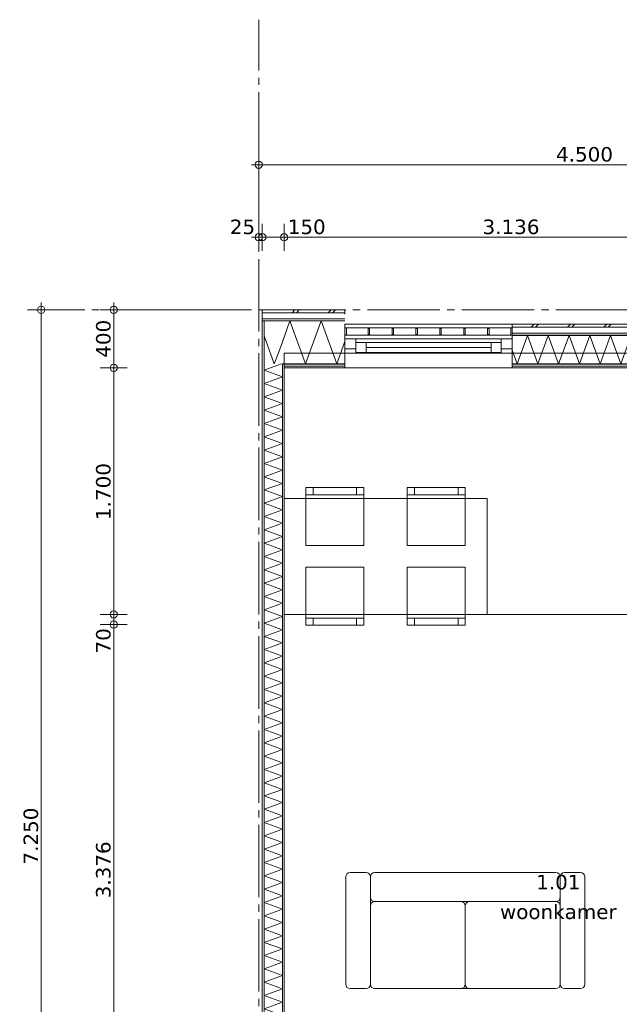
# Model space of a CAD drawing. Header units: millimetres. Extents: x -1649 to 77889, y -1550 to 37834.
# Tile 13 of 27: x 8191 to 12327, y 2462 to 9250. Entities that reach past the tile are written whole.
import ezdxf
from ezdxf.enums import TextEntityAlignment as Align

# ---------------------------------------------------------------- set-up
doc = ezdxf.new("R2010")
doc.units = ezdxf.units.MM
doc.header["$MEASUREMENT"] = 0
doc.linetypes.add('B0204', pattern=[650, 500, -50, 50, -50])
for name, color, linetype in [('34 Balustrades', 7, 'Continuous'), ('A Stramien.module', 7, 'Continuous'), ('New_21 Buitenwanden', 7, 'Continuous'), ('New_21 Buitenwanden Doorsnede-arcering', 7, 'Continuous'), ('New_21 Buitenwanden Laagscheidingslijnen', 7, 'Continuous'), ('New_21 Buitenwanden Ramen', 7, 'Continuous'), ('New_22 C Binnenwanden', 7, 'Continuous'), ('New_22 C Binnenwanden Doorsnede-arcering', 7, 'Continuous'), ('New_22 C Binnenwanden Laagscheidingslijnen', 7, 'Continuous'), ('New_82 Interieur', 7, 'Continuous'), ('New_Z Gebruiksopp', 7, 'Continuous'), ('New_Z Gebruiksopp Zone omranding', 7, 'Continuous'), ('New_Z Gebruiksopp Zone tekst', 7, 'Continuous'), ('Tekst_dim 1_ 100 .SO_VO', 7, 'Continuous')]:
    doc.layers.add(name, color=color, linetype=linetype)
doc.styles.add('GENERATED_STYLE_1', font='verdana.ttf')
doc.styles.add('GENERATED_STYLE_2', font='verdana.ttf')
doc.dimstyles.new('GENERATED_STYLE__1', dxfattribs={"dimtxt": 100, "dimasz": 95, "dimexe": 0.18, "dimexo": 0.0625, "dimgap": 0, "dimtad": 1, "dimtih": 1, "dimtoh": 1, "dimdec": 0, "dimzin": 0, "dimdsep": 46, "dimtxsty": 'GENERATED_STYLE_2', "dimblk": 'ARROWHEAD_7', "dimblk1": 'ARROWHEAD_7', "dimblk2": 'ARROWHEAD_7', "dimcen": 0.09, "dimse1": 1, "dimse2": 1, "dimclrd": 9, "dimclre": 9, "dimclrt": 9, "dimadec": 1, "dimazin": 0, "dimtfac": 1, "dimtdec": 4, "dimtmove": 0, "dimatfit": 3, "dimfxl": 1, "dimtolj": 1, "dimtzin": 0, "dimarcsym": 0})
doc.dimstyles.new('GENERATED_STYLE__2', dxfattribs={"dimtxt": 100, "dimasz": 95, "dimexe": 0.18, "dimexo": 0.0625, "dimgap": 0, "dimtad": 1, "dimdec": 0, "dimzin": 0, "dimdsep": 46, "dimtxsty": 'GENERATED_STYLE_2', "dimblk": 'ARROWHEAD_7', "dimblk1": 'ARROWHEAD_7', "dimblk2": 'ARROWHEAD_7', "dimcen": 0.09, "dimse1": 1, "dimse2": 1, "dimclrd": 9, "dimclre": 9, "dimclrt": 9, "dimadec": 1, "dimazin": 0, "dimtfac": 1, "dimtdec": 4, "dimtmove": 0, "dimatfit": 3, "dimfxl": 1, "dimtolj": 1, "dimtzin": 0, "dimarcsym": 0})
pattern_1 = [(180, (9840, 0), (0, 25), [])]
pattern_2 = [(180, (9840, 0), (0, 86.6025), [0, -50]), (180, (9815, -43.3), (0, 86.6025), [0, -50])]
pattern_3 = [(90, (9840, 0), (-25, 0), [])]

# ---------------------------------------------------------------- blocks, each defined once
blk = doc.blocks.new('Stoel 02 26[7]_2', base_point=(11265, 5625))
at = {"layer": 'New_82 Interieur', "color": 7, "linetype": 'Continuous', "lineweight": 0}
for p, q in [((11265, 5975), (10865, 5975)), ((10915, 5975), (10915, 6025)), ((11215, 5975), (11215, 6025))]:
    blk.add_line(p, q, dxfattribs=at)
at = {"layer": 'New_82 Interieur', "color": 7, "linetype": 'Continuous', "lineweight": 0, "flags": 128}
blk.add_lwpolyline([(11265, 5625), (10865, 5625), (10865, 6025), (11265, 6025)], close=True, dxfattribs=at)
blk = doc.blocks.new('Stoel 02 26[8]_2', base_point=(10565, 5625))
at = {"layer": 'New_82 Interieur', "color": 7, "linetype": 'Continuous', "lineweight": 0}
for p, q in [((10565, 5975), (10165, 5975)), ((10215, 5975), (10215, 6025)), ((10515, 5975), (10515, 6025))]:
    blk.add_line(p, q, dxfattribs=at)
at = {"layer": 'New_82 Interieur', "color": 7, "linetype": 'Continuous', "lineweight": 0, "flags": 128}
blk.add_lwpolyline([(10565, 5625), (10165, 5625), (10165, 6025), (10565, 6025)], close=True, dxfattribs=at)
blk = doc.blocks.new('Stoel 02 26[9]_2', base_point=(11265, 5475))
at = {"layer": 'New_82 Interieur', "color": 7, "linetype": 'Continuous', "lineweight": 0}
for p, q in [((11265, 5125), (10865, 5125)), ((10915, 5125), (10915, 5075)), ((11215, 5125), (11215, 5075))]:
    blk.add_line(p, q, dxfattribs=at)
at = {"layer": 'New_82 Interieur', "color": 7, "linetype": 'Continuous', "lineweight": 0, "flags": 128}
blk.add_lwpolyline([(11265, 5475), (10865, 5475), (10865, 5075), (11265, 5075)], close=True, dxfattribs=at)
blk = doc.blocks.new('Stoel 02 26[10]_2', base_point=(10565, 5475))
at = {"layer": 'New_82 Interieur', "color": 7, "linetype": 'Continuous', "lineweight": 0}
for p, q in [((10565, 5125), (10165, 5125)), ((10215, 5125), (10215, 5075)), ((10515, 5125), (10515, 5075))]:
    blk.add_line(p, q, dxfattribs=at)
at = {"layer": 'New_82 Interieur', "color": 7, "linetype": 'Continuous', "lineweight": 0, "flags": 128}
blk.add_lwpolyline([(10565, 5475), (10165, 5475), (10165, 5075), (10565, 5075)], close=True, dxfattribs=at)
blk = doc.blocks.new('woonkamer_1.01_7_2', base_point=(11906.5, 3281))
at = {"layer": 'New_Z Gebruiksopp Zone tekst', "color": 2, "lineweight": 0}
for tag, style, p in [('ROOM_NUMBER', 'GENERATED_STYLE_1', (11906.5, 3354.4)), ('ROOM_NAME', 'GENERATED_STYLE_2', (11906.5, 3149.7))]:
    blk.add_attdef(tag, text='', height=100, dxfattribs=dict(at, style=style)).set_placement(p, align=Align.TOP_CENTER)
for tag, style, p in [('DUMMY_941', 'GENERATED_STYLE_1', (11906.5, 3389.8)), ('DUMMY_942', 'GENERATED_STYLE_2', (11906.5, 3182.6))]:
    blk.add_attdef(tag, text='', height=100, dxfattribs=dict(at, style=style)).set_placement(p, align=Align.TOP_LEFT)
blk = doc.blocks.new('Ontwerp tafel 26 KM[12]_2', base_point=(11415, 5150))
at = {"layer": 'New_82 Interieur', "color": 7, "linetype": 'Continuous', "lineweight": 0, "flags": 128}
blk.add_lwpolyline([(11415, 5150), (10015, 5150), (10015, 5950), (11415, 5950)], close=True, dxfattribs=at)
blk = doc.blocks.new('*X156', base_point=(9840, 0))
at = {"layer": 'New_21 Buitenwanden Doorsnede-arcering', "color": 7, "linetype": 'Continuous', "lineweight": 0}
for p, q in [((11720, 7130), (11740, 7150)), ((11750, 7130), (11770, 7150)), ((11970, 7130), (11990, 7150)), ((12000, 7130), (12020, 7150)), ((12220, 7130), (12240, 7150)), ((12250, 7130), (12270, 7150)), ((12470, 7130), (12490, 7150)), ((12500, 7130), (12520, 7150)), ((12720, 7130), (12740, 7150)), ((12750, 7130), (12770, 7150)), ((12970, 7130), (12990, 7150)), ((13000, 7130), (13020, 7150)), ((13220, 7130), (13240, 7150)), ((13250, 7130), (13270, 7150)), ((13470, 7130), (13490, 7150)), ((13500, 7130), (13520, 7150)), ((13720, 7130), (13740, 7150))]:
    blk.add_line(p, q, dxfattribs=at)
blk = doc.blocks.new('*X157', base_point=(9840, 0))
at = {"layer": 'New_21 Buitenwanden Doorsnede-arcering', "color": 7, "linetype": 'Continuous', "lineweight": 0}
for p, q in [((11694.8, 7073), (11623.5, 6877)), ((11694.8, 7073), (11766.1, 6877)), ((11837.5, 7073), (11766.1, 6877)), ((11837.5, 7073), (11908.8, 6877)), ((11980.1, 7073), (11908.8, 6877)), ((11980.1, 7073), (12051.5, 6877)), ((12122.8, 7073), (12051.5, 6877)), ((12122.8, 7073), (12194.2, 6877)), ((12265.5, 7073), (12194.2, 6877)), ((12265.5, 7073), (12336.8, 6877)), ((12408.2, 7073), (12336.8, 6877)), ((12408.2, 7073), (12479.5, 6877)), ((12550.9, 7073), (12479.5, 6877)), ((12550.9, 7073), (12622.2, 6877)), ((12693.5, 7073), (12622.2, 6877)), ((12693.5, 7073), (12764.9, 6877)), ((12836.2, 7073), (12764.9, 6877)), ((12836.2, 7073), (12907.5, 6877)), ((12978.9, 7073), (12907.5, 6877)), ((12978.9, 7073), (13050.2, 6877)), ((13121.6, 7073), (13050.2, 6877)), ((13121.6, 7073), (13192.9, 6877)), ((13264.2, 7073), (13192.9, 6877)), ((13264.2, 7073), (13335.6, 6877)), ((13406.9, 7073), (13335.6, 6877)), ((13406.9, 7073), (13478.2, 6877)), ((13549.6, 7073), (13478.2, 6877)), ((13549.6, 7073), (13620.9, 6877)), ((13692.3, 7073), (13620.9, 6877)), ((13692.3, 7073), (13745, 6928.1)), ((11589, 6971.7), (11623.5, 6877))]:
    blk.add_line(p, q, dxfattribs=at)
blk = doc.blocks.new('Rnx horizontaal 26[2]_2', base_point=(9840, 0))
at = {"layer": 'New_21 Buitenwanden Ramen', "color": 7, "linetype": 'Continuous', "lineweight": 0}
for p, q in [((10435, 7150), (11589, 7150)), ((10435, 7150), (10435, 7130)), ((10435, 7130), (10435, 7088)), ((11589, 7150), (11589, 7130)), ((11589, 7130), (11589, 7088)), ((10435, 7088), (10435, 7073)), ((10435, 7073), (10435, 7050)), ((11589, 7088), (11589, 7073)), ((11589, 7073), (11589, 7050)), ((10511, 7050), (10435, 7050)), ((10435, 7050), (10435, 6980)), ((10435, 7050), (10435, 6980)), ((10511, 7025), (10511, 7050)), ((11513, 7050), (10511, 7050)), ((10511, 6980), (10511, 7025)), ((10581, 7025), (10511, 7025)), ((10511, 7025), (10511, 6955)), ((10581, 6955), (10581, 7025)), ((11443, 7025), (10581, 7025)), ((11513, 7025), (11443, 7025)), ((11443, 7025), (11443, 6955)), ((11589, 7050), (11513, 7050)), ((11513, 7050), (11513, 7025)), ((11513, 7025), (11513, 6980)), ((11513, 6955), (11513, 7025)), ((11589, 7050), (11589, 6980)), ((11589, 7050), (11589, 6980)), ((10435, 6980), (10511, 6980)), ((10435, 6980), (10435, 6877)), ((10435, 6980), (10435, 6877)), ((10511, 6955), (10581, 6955)), ((10581, 6990), (11443, 6990)), ((10581, 6955), (11443, 6955)), ((10581, 6955), (11443, 6955)), ((11443, 6955), (11513, 6955)), ((11513, 6980), (11589, 6980)), ((11589, 6980), (11589, 6877)), ((11589, 6980), (11589, 6877)), ((10435, 6877), (10435, 6862)), ((10435, 6877), (10435, 6862)), ((10435, 6862), (10435, 6850)), ((10435, 6862), (10435, 6850)), ((11589, 6877), (11589, 6862)), ((11589, 6877), (11589, 6862)), ((11589, 6862), (11589, 6850)), ((11589, 6862), (11589, 6850)), ((10435, 6850), (10423, 6850)), ((10435, 6850), (10423, 6850)), ((10435, 6850), (11589, 6850)), ((11589, 6850), (11601, 6850)), ((11589, 6850), (11601, 6850))]:
    blk.add_line(p, q, dxfattribs=at)
blk = doc.blocks.new('Wall_19_2', base_point=(13745, 6850))
at = {"layer": 'New_21 Buitenwanden Doorsnede-arcering', "linetype": 'Continuous', "lineweight": 0, "true_color": 0x000000}
h = blk.add_hatch(dxfattribs=at)
h.set_pattern_fill('325_Houtachtig_plaatmate_E3', color=18, style=0, pattern_type=2)
h.set_pattern_definition(pattern_1)
h.paths.add_polyline_path([(13745, 7088), (11589, 7088), (11589, 7073), (13745, 7073)])
h = blk.add_hatch(dxfattribs=at)
h.set_pattern_fill('325_Houtachtig_plaatmate_E3', color=18, style=0, pattern_type=2)
h.set_pattern_definition(pattern_1)
h.paths.add_polyline_path([(13745, 6877), (11589, 6877), (11589, 6862), (13745, 6862)])
h = blk.add_hatch(dxfattribs=at)
h.set_pattern_fill('720_Gips_0002', color=18, style=0, pattern_type=2)
h.set_pattern_definition(pattern_2)
h.paths.add_polyline_path([(11589, 6850), (13745, 6850), (13745, 6862), (11589, 6862)])
at = {"layer": 'New_21 Buitenwanden', "color": 9, "linetype": 'Continuous', "lineweight": 0}
for p, q in [((10435, 7150), (10435, 7130)), ((10435, 7130), (10435, 7088)), ((11589, 7150), (11589, 7130)), ((11589, 7130), (11589, 7088)), ((10435, 7088), (10435, 7073)), ((10435, 7073), (10435, 7050)), ((11589, 7088), (11589, 7073)), ((11589, 7073), (11589, 7050)), ((10435, 7050), (10435, 6980)), ((11589, 7050), (11589, 6980)), ((10435, 6980), (10435, 6877)), ((11589, 6980), (11589, 6877)), ((10435, 6877), (10435, 6862)), ((10435, 6862), (10435, 6850)), ((11589, 6877), (11589, 6862)), ((11589, 6862), (11589, 6850)), ((10435, 6850), (10423, 6850)), ((11589, 6850), (11601, 6850))]:
    blk.add_line(p, q, dxfattribs=at)
at = {"layer": 'New_21 Buitenwanden', "color": 9, "linetype": 'Continuous', "lineweight": 0, "flags": 128}
for points in [[(13745, 7150), (11589, 7150)], [(11589, 6850), (13745, 6850)]]:
    blk.add_lwpolyline(points, dxfattribs=at)
at = {"layer": 'New_21 Buitenwanden Laagscheidingslijnen', "color": 9, "linetype": 'Continuous', "lineweight": 0}
for p, q in [((13745, 7130), (11589, 7130)), ((13745, 7088), (11589, 7088)), ((13745, 7073), (11589, 7073)), ((13745, 6877), (11589, 6877)), ((13745, 6862), (11589, 6862))]:
    blk.add_line(p, q, dxfattribs=at)
at = {"layer": 'New_21 Buitenwanden', "color": 1, "lineweight": 0}
for name in ['*X156', '*X157']:
    blk.add_blockref(name, (9840, 0), dxfattribs=at)
at = {"layer": 'New_21 Buitenwanden Ramen', "color": 7, "linetype": 'Continuous', "lineweight": 0}
blk.add_blockref('Rnx horizontaal 26[2]_2', (9840, 0), dxfattribs=at)
blk = doc.blocks.new('*X166', base_point=(9840, 0))
at = {"layer": 'New_22 C Binnenwanden Doorsnede-arcering', "color": 7, "linetype": 'Continuous', "lineweight": 0}
for p, q in [((9997.4, 6877), (9877, 6833.2)), ((10003, 6787.3), (9877, 6833.2)), ((10003, 6787.3), (9877, 6741.5)), ((10003, 6695.6), (9877, 6741.5)), ((10003, 6695.6), (9877, 6649.7)), ((10003, 6603.9), (9877, 6649.7)), ((10003, 6603.9), (9877, 6558)), ((10003, 6512.2), (9877, 6558)), ((10003, 6512.2), (9877, 6466.3)), ((10003, 6420.4), (9877, 6466.3)), ((10003, 6420.4), (9877, 6374.6)), ((10003, 6328.7), (9877, 6374.6)), ((10003, 6328.7), (9877, 6282.9)), ((10003, 6237), (9877, 6282.9)), ((10003, 6237), (9877, 6191.1)), ((10003, 6145.3), (9877, 6191.1)), ((10003, 6145.3), (9877, 6099.4)), ((10003, 6053.6), (9877, 6099.4)), ((10003, 6053.6), (9877, 6007.7)), ((10003, 5961.8), (9877, 6007.7)), ((10003, 5961.8), (9877, 5916)), ((10003, 5870.1), (9877, 5916)), ((10003, 5870.1), (9877, 5824.3)), ((10003, 5778.4), (9877, 5824.3)), ((10003, 5778.4), (9877, 5732.5)), ((10003, 5686.7), (9877, 5732.5)), ((10003, 5686.7), (9877, 5640.8)), ((10003, 5595), (9877, 5640.8)), ((10003, 5595), (9877, 5549.1)), ((10003, 5503.2), (9877, 5549.1)), ((10003, 5503.2), (9877, 5457.4)), ((10003, 5411.5), (9877, 5457.4)), ((10003, 5411.5), (9877, 5365.6)), ((10003, 5319.8), (9877, 5365.6)), ((10003, 5319.8), (9877, 5273.9)), ((10003, 5228.1), (9877, 5273.9)), ((10003, 5228.1), (9877, 5182.2)), ((10003, 5136.3), (9877, 5182.2)), ((10003, 5136.3), (9877, 5090.5)), ((10003, 5044.6), (9877, 5090.5)), ((10003, 5044.6), (9877, 4998.8)), ((10003, 4952.9), (9877, 4998.8)), ((10003, 4952.9), (9877, 4907)), ((10003, 4861.2), (9877, 4907)), ((10003, 4861.2), (9877, 4815.3)), ((10003, 4769.5), (9877, 4815.3)), ((10003, 4769.5), (9877, 4723.6)), ((10003, 4677.7), (9877, 4723.6)), ((10003, 4677.7), (9877, 4631.9)), ((10003, 4586), (9877, 4631.9)), ((10003, 4586), (9877, 4540.2)), ((10003, 4494.3), (9877, 4540.2)), ((10003, 4494.3), (9877, 4448.4)), ((10003, 4402.6), (9877, 4448.4)), ((10003, 4402.6), (9877, 4356.7)), ((10003, 4310.9), (9877, 4356.7)), ((10003, 4310.9), (9877, 4265)), ((10003, 4219.1), (9877, 4265)), ((10003, 4219.1), (9877, 4173.3)), ((10003, 4127.4), (9877, 4173.3)), ((10003, 4127.4), (9877, 4081.6)), ((10003, 4035.7), (9877, 4081.6)), ((10003, 4035.7), (9877, 3989.8)), ((10003, 3944), (9877, 3989.8)), ((10003, 3944), (9877, 3898.1)), ((10003, 3852.3), (9877, 3898.1)), ((10003, 3852.3), (9877, 3806.4)), ((10003, 3760.5), (9877, 3806.4)), ((10003, 3760.5), (9877, 3714.7)), ((10003, 3668.8), (9877, 3714.7)), ((10003, 3668.8), (9877, 3623)), ((10003, 3577.1), (9877, 3623)), ((10003, 3577.1), (9877, 3531.2)), ((10003, 3485.4), (9877, 3531.2)), ((10003, 3485.4), (9877, 3439.5)), ((10003, 3393.7), (9877, 3439.5)), ((10003, 3393.7), (9877, 3347.8)), ((10003, 3301.9), (9877, 3347.8)), ((10003, 3301.9), (9877, 3256.1)), ((10003, 3210.2), (9877, 3256.1)), ((10003, 3210.2), (9877, 3164.4)), ((10003, 3118.5), (9877, 3164.4)), ((10003, 3118.5), (9877, 3072.6)), ((10003, 3026.8), (9877, 3072.6)), ((10003, 3026.8), (9877, 2980.9)), ((10003, 2935.1), (9877, 2980.9)), ((10003, 2935.1), (9877, 2889.2)), ((10003, 2843.3), (9877, 2889.2)), ((10003, 2843.3), (9877, 2797.5)), ((10003, 2751.6), (9877, 2797.5)), ((10003, 2751.6), (9877, 2705.8)), ((10003, 2659.9), (9877, 2705.8)), ((10003, 2659.9), (9877, 2614)), ((10003, 2568.2), (9877, 2614)), ((10003, 2568.2), (9877, 2522.3)), ((10003, 2476.5), (9877, 2522.3)), ((10003, 2476.5), (9877, 2430.6)), ((10003, 2384.7), (9877, 2430.6)), ((10003, 2384.7), (9877, 2338.9)), ((10003, 2293), (9877, 2338.9)), ((10003, 2293), (9877, 2247.2)), ((10003, 2201.3), (9877, 2247.2)), ((10003, 2201.3), (9877, 2155.4)), ((10003, 2109.6), (9877, 2155.4)), ((10003, 2109.6), (9877, 2063.7)), ((10003, 2017.9), (9877, 2063.7)), ((10003, 2017.9), (9877, 1972)), ((10003, 1926.1), (9877, 1972)), ((10003, 1926.1), (9877, 1880.3)), ((10003, 1834.4), (9877, 1880.3)), ((10003, 1834.4), (9877, 1788.5)), ((10003, 1742.7), (9877, 1788.5)), ((10003, 1742.7), (9877, 1696.8)), ((10003, 1651), (9877, 1696.8)), ((10003, 1651), (9877, 1605.1)), ((10003, 1559.2), (9877, 1605.1)), ((10003, 1559.2), (9877, 1513.4)), ((10003, 1467.5), (9877, 1513.4)), ((10003, 1467.5), (9877, 1421.7)), ((10003, 1375.8), (9877, 1421.7)), ((10003, 1375.8), (9877, 1329.9)), ((10003, 1284.1), (9877, 1329.9)), ((10003, 1284.1), (9877, 1238.2)), ((10003, 1192.4), (9877, 1238.2)), ((10003, 1192.4), (9877, 1146.5)), ((10003, 1100.6), (9877, 1146.5)), ((10003, 1100.6), (9877, 1054.8)), ((10003, 1008.9), (9877, 1054.8)), ((10003, 1008.9), (9877, 963.1)), ((10003, 917.2), (9877, 963.1)), ((10003, 917.2), (9877, 871.3)), ((10003, 825.5), (9877, 871.3)), ((10003, 825.5), (9877, 779.6)), ((10003, 733.8), (9877, 779.6)), ((10003, 733.8), (9877, 687.9)), ((10003, 642), (9877, 687.9)), ((10003, 642), (9877, 596.2)), ((10003, 550.3), (9877, 596.2)), ((10003, 550.3), (9877, 504.5)), ((10003, 458.6), (9877, 504.5)), ((10003, 458.6), (9877, 412.7)), ((9986.2, 373), (9877, 412.7))]:
    blk.add_line(p, q, dxfattribs=at)
blk = doc.blocks.new('Wall_21_2', base_point=(10015, 400))
at = {"layer": 'New_22 C Binnenwanden Doorsnede-arcering', "linetype": 'Continuous', "lineweight": 0, "true_color": 0x000000}
h = blk.add_hatch(dxfattribs=at)
h.set_pattern_fill('325_Houtachtig_plaatmate_E3', color=18, style=0, pattern_type=2)
h.set_pattern_definition(pattern_3)
h.paths.add_polyline_path([(9865, 7173), (9865, 77), (9877, 77), (9877, 7173)])
h = blk.add_hatch(dxfattribs=at)
h.set_pattern_fill('325_Houtachtig_plaatmate_E3', color=18, style=0, pattern_type=2)
h.set_pattern_definition(pattern_3)
h.paths.add_polyline_path([(10003, 6862), (10003, 388), (10010.5, 388), (10015, 400), (10015, 6850), (10010.5, 6862)])
h = blk.add_hatch(dxfattribs=at)
h.set_pattern_fill('325_Houtachtig_plaatmate_E3', color=18, style=0, pattern_type=2)
h.set_pattern_definition(pattern_3)
h.paths.add_polyline_path([(10010.5, 6862), (10015, 6850), (10015, 6862)])
at = {"layer": 'New_21 Buitenwanden Laagscheidingslijnen', "color": 1, "linetype": 'Continuous', "lineweight": 0}
blk.add_line((10015, 6850), (10015, 6862), dxfattribs=at)
at = {"layer": 'New_22 C Binnenwanden', "color": 1, "linetype": 'Continuous', "lineweight": 0, "flags": 128}
for points in [[(9865, 7173), (9865, 77)], [(10015, 400), (10015, 6850)]]:
    blk.add_lwpolyline(points, dxfattribs=at)
at = {"layer": 'New_22 C Binnenwanden Laagscheidingslijnen', "color": 1, "linetype": 'Continuous', "lineweight": 0}
for p, q in [((9877, 7173), (9877, 6877)), ((9877, 373), (9877, 6877)), ((10003, 6877), (10003, 6862)), ((10003, 388), (10003, 6862))]:
    blk.add_line(p, q, dxfattribs=at)
at = {"layer": 'New_22 C Binnenwanden', "color": 1, "lineweight": 0}
blk.add_blockref('*X166', (9840, 0), dxfattribs=at)
blk = doc.blocks.new('*X182', base_point=(9840, 0))
at = {"layer": 'New_21 Buitenwanden Doorsnede-arcering', "color": 7, "linetype": 'Continuous', "lineweight": 0}
for p in [(9877, 7071.3), (9975.9, 6954.3)]:
    blk.add_line(p, (9947.7, 6877), dxfattribs=at)
blk = doc.blocks.new('*X183', base_point=(9840, 0))
at = {"layer": 'New_21 Buitenwanden Doorsnede-arcering', "color": 7, "linetype": 'Continuous', "lineweight": 0}
blk.add_line((9865, 7245), (9866.4, 7246.4), dxfattribs=at)
blk = doc.blocks.new('*X184', base_point=(9840, 0))
at = {"layer": 'New_21 Buitenwanden Doorsnede-arcering', "color": 7, "linetype": 'Continuous', "lineweight": 0}
for p, q in [((9866.4, 7246.4), (9870, 7250)), ((10070, 7230), (10090, 7250)), ((10100, 7230), (10120, 7250)), ((10320, 7230), (10340, 7250)), ((10350, 7230), (10370, 7250))]:
    blk.add_line(p, q, dxfattribs=at)
blk = doc.blocks.new('*X185', base_point=(9840, 0))
at = {"layer": 'New_21 Buitenwanden Doorsnede-arcering', "color": 7, "linetype": 'Continuous', "lineweight": 0}
for p, q in [((10055.5, 7173), (10003, 7028.8)), ((10055.5, 7173), (10163.2, 6877)), ((10270.9, 7173), (10163.2, 6877)), ((10270.9, 7173), (10378.7, 6877)), ((10435, 7031.7), (10378.7, 6877))]:
    blk.add_line(p, q, dxfattribs=at)
blk = doc.blocks.new('*X186', base_point=(9840, 0))
at = {"layer": 'New_21 Buitenwanden Doorsnede-arcering', "color": 7, "linetype": 'Continuous', "lineweight": 0}
blk.add_line((10003, 7028.8), (9975.9, 6954.3), dxfattribs=at)
blk = doc.blocks.new('Wall_27_2', base_point=(10435, 6850))
at = {"layer": 'New_21 Buitenwanden Doorsnede-arcering', "linetype": 'Continuous', "lineweight": 0, "true_color": 0x000000}
h = blk.add_hatch(dxfattribs=at)
h.set_pattern_fill('325_Houtachtig_plaatmate_E3', color=18, style=0, pattern_type=2)
h.set_pattern_definition(pattern_1)
h.paths.add_polyline_path([(9865, 7188), (9865, 7173), (9877, 7173), (9877, 7188)])
h = blk.add_hatch(dxfattribs=at)
h.set_pattern_fill('325_Houtachtig_plaatmate_E3', color=18, style=0, pattern_type=2)
h.set_pattern_definition(pattern_1)
h.paths.add_polyline_path([(9877, 7188), (9877, 7173), (9893.875, 7173), (9888.25, 7188)])
h = blk.add_hatch(dxfattribs=at)
h.set_pattern_fill('325_Houtachtig_plaatmate_E3', color=18, style=0, pattern_type=2)
h.set_pattern_definition(pattern_1)
h.paths.add_polyline_path([(10435, 7188), (9888.25, 7188), (9893.875, 7173), (10435, 7173)])
h = blk.add_hatch(dxfattribs=at)
h.set_pattern_fill('325_Houtachtig_plaatmate_E3', color=18, style=0, pattern_type=2)
h.set_pattern_definition(pattern_1)
h.paths.add_polyline_path([(10003, 6877), (10003, 6862), (10010.5, 6862), (10004.875, 6877)])
h = blk.add_hatch(dxfattribs=at)
h.set_pattern_fill('325_Houtachtig_plaatmate_E3', color=18, style=0, pattern_type=2)
h.set_pattern_definition(pattern_1)
h.paths.add_polyline_path([(10015, 6877), (10004.875, 6877), (10010.5, 6862), (10015, 6862)])
h = blk.add_hatch(dxfattribs=at)
h.set_pattern_fill('325_Houtachtig_plaatmate_E3', color=18, style=0, pattern_type=2)
h.set_pattern_definition(pattern_1)
h.paths.add_polyline_path([(10015, 6862), (10435, 6862), (10435, 6877), (10015, 6877)])
h = blk.add_hatch(dxfattribs=at)
h.set_pattern_fill('720_Gips_0002', color=18, style=0, pattern_type=2)
h.set_pattern_definition(pattern_2)
h.paths.add_polyline_path([(10015, 6850), (10435, 6850), (10435, 6862), (10015, 6862)])
at = {"layer": 'New_21 Buitenwanden', "color": 9, "linetype": 'Continuous', "lineweight": 0, "flags": 128}
for points in [[(10435, 7250), (9865, 7250)], [(10435, 7250), (10435, 7230)], [(10435, 7230), (10435, 7220)], [(10015, 6850), (10435, 6850)]]:
    blk.add_lwpolyline(points, dxfattribs=at)
at = {"layer": 'New_21 Buitenwanden Laagscheidingslijnen', "color": 9, "linetype": 'Continuous', "lineweight": 0}
for p, q in [((10435, 7230), (9872.5, 7230)), ((10435, 7188), (9888.25, 7188)), ((10003, 7173), (9893.875, 7173)), ((10435, 7173), (10003, 7173)), ((10015, 6877), (10004.875, 6877)), ((10435, 6877), (10015, 6877)), ((10435, 6862), (10015, 6862))]:
    blk.add_line(p, q, dxfattribs=at)
at = {"layer": 'New_21 Buitenwanden Laagscheidingslijnen', "color": 1, "linetype": 'Continuous', "lineweight": 0}
blk.add_line((10015, 6850), (10015, 6862), dxfattribs=at)
at = {"layer": 'New_22 C Binnenwanden', "color": 9, "linetype": 'Continuous', "lineweight": 0, "flags": 128}
for points in [[(9865, 7250), (9865, 7230)], [(9865, 7230), (9865, 7188)], [(9865, 7188), (9865, 7173)]]:
    blk.add_lwpolyline(points, dxfattribs=at)
at = {"layer": 'New_22 C Binnenwanden Laagscheidingslijnen', "color": 9, "linetype": 'Continuous', "lineweight": 0}
for p, q in [((9865, 7230), (9872.5, 7230)), ((9865, 7188), (9877, 7188)), ((9877, 7188), (9888.25, 7188)), ((9877, 7173), (9893.875, 7173)), ((10003, 6877), (10004.875, 6877))]:
    blk.add_line(p, q, dxfattribs=at)
at = {"layer": 'New_22 C Binnenwanden Laagscheidingslijnen', "color": 1, "linetype": 'Continuous', "lineweight": 0}
for p, q in [((9877, 7173), (9877, 6877)), ((10003, 6877), (10003, 6862))]:
    blk.add_line(p, q, dxfattribs=at)
at = {"layer": 'New_21 Buitenwanden', "color": 1, "lineweight": 0}
for name in ['*X183', '*X184', '*X185', '*X182', '*X186']:
    blk.add_blockref(name, (9840, 0), dxfattribs=at)
blk = doc.blocks.new('Railing_2_2', base_point=(9840, 0))
at = {"layer": '34 Balustrades', "color": 9, "linetype": 'Continuous', "lineweight": 0, "flags": 128}
for points in [[(10435, 7125), (10435, 7075), (11589, 7075), (11589, 7125)], [(10435, 7125), (10435, 7075), (11589, 7075), (11589, 7125)], [(10435, 7125), (10435, 7075), (10445, 7075), (10445, 7125)], [(11579, 7125), (11579, 7075), (11589, 7075), (11589, 7125)]]:
    blk.add_lwpolyline(points, close=True, dxfattribs=at)
at = {"layer": '34 Balustrades', "color": 7, "linetype": 'Continuous', "lineweight": 0, "flags": 128}
for points in [[(10594.9, 7120), (10594.9, 7080), (10604.9, 7080), (10604.9, 7120)], [(10759.7, 7120), (10759.7, 7080), (10769.7, 7080), (10769.7, 7120)], [(10924.6, 7120), (10924.6, 7080), (10934.6, 7080), (10934.6, 7120)], [(11089.4, 7120), (11089.4, 7080), (11099.4, 7080), (11099.4, 7120)], [(11254.3, 7120), (11254.3, 7080), (11264.3, 7080), (11264.3, 7120)], [(11419.1, 7120), (11419.1, 7080), (11429.1, 7080), (11429.1, 7120)]]:
    blk.add_lwpolyline(points, close=True, dxfattribs=at)
blk = doc.blocks.new('Standard grid marker')
at = {"layer": 'A Stramien.module', "color": 7, "linetype": 'B0204', "lineweight": 0}
for p, q in [((1000, 0), (0, 0)), ((1000, 0), (7000, 0)), ((7000, 0), (8000, 0))]:
    blk.add_line(p, q, dxfattribs=at)
blk = doc.blocks.new('Standard grid marker_2')
at = {"layer": 'A Stramien.module', "color": 7, "linetype": 'B0204', "lineweight": 0}
for q in [(0, 0), (9800, 0)]:
    blk.add_line((1000, 0), q, dxfattribs=at)
blk = doc.blocks.new('Bank 01 26[14]_2', base_point=(12090, 3370))
at = {"layer": 'New_82 Interieur', "color": 7, "linetype": 'Continuous', "lineweight": 0}
for p, q in [((10440, 2600), (10440, 3340)), ((10470, 3370), (10580, 3370)), ((10610, 3200), (10610, 3340)), ((10610, 3340), (10610, 2600)), ((10640, 3370), (11890, 3370)), ((11920, 3340), (11920, 3200)), ((11920, 2600), (11920, 3340)), ((11950, 3370), (12060, 3370)), ((12090, 3340), (12090, 2600)), ((10610, 2600), (10610, 3140)), ((10610, 2600), (10610, 3140)), ((10640, 3170), (11235, 3170)), ((10640, 3170), (11890, 3170)), ((11890, 3170), (10640, 3170)), ((11265, 2600), (11265, 3140)), ((11265, 3140), (11265, 2600)), ((11295, 3170), (11890, 3170)), ((11920, 3140), (11920, 2600)), ((11920, 3140), (11920, 2600)), ((10580, 2570), (10470, 2570)), ((11235, 2570), (10640, 2570)), ((11890, 2570), (10640, 2570)), ((11890, 2570), (11295, 2570)), ((12060, 2570), (11950, 2570))]:
    blk.add_line(p, q, dxfattribs=at)
for centre, start, end in [((10470, 3340), 90, 180), ((10580, 3340), 0, 90), ((10640, 3340), 90, 180), ((11890, 3340), 0, 90), ((11950, 3340), 90, 180), ((12060, 3340), 0, 90), ((10640, 3200), 180, 270), ((11890, 3200), 270, 0), ((10640, 3140), 90, 180), ((10640, 3140), 90, 180), ((11235, 3140), 0, 90), ((11295, 3140), 90, 180), ((11890, 3140), 0, 90), ((11890, 3140), 0, 90), ((10470, 2600), 180, 270), ((10580, 2600), 270, 0), ((10640, 2600), 180, 270), ((10640, 2600), 180, 270), ((11235, 2600), 270, 0), ((11295, 2600), 180, 270), ((11890, 2600), 270, 0), ((11890, 2600), 270, 0), ((11950, 2600), 180, 270), ((12060, 2600), 270, 0)]:
    blk.add_arc(centre, 30, start, end, dxfattribs=at)
blk = doc.blocks.new('*D212', base_point=(9840, 0))
at = {"layer": 'Tekst_dim 1_ 100 .SO_VO', "color": 9, "linetype": 'Continuous', "lineweight": 0}
for p, q in [((8340, 7225), (8340, 7300)), ((8433.8, 7250), (8246.2, 7250)), ((8340, 25), (8340, 7225)), ((8433.8, 0), (8246.2, 0)), ((8340, -50), (8340, 25))]:
    blk.add_line(p, q, dxfattribs=at)
for centre in [(8340, 7250), (8340, 0)]:
    blk.add_circle(centre, 25, dxfattribs=at)
at = {"layer": 'Tekst_dim 1_ 100 .SO_VO', "color": 9, "lineweight": 0, "insert": (8320, 3425.7), "char_height": 100, "attachment_point": 7, "rotation": 90, "style": 'GENERATED_STYLE_2'}
blk.add_mtext('\\A1;{\\pql;\\fVerdana|b0|i0|c0|p0;\\W1.000000;7.250}', dxfattribs=at)
blk = doc.blocks.new('ARROWHEAD_7')
at = {"color": 0, "linetype": 'Continuous', "lineweight": 0}
for p, q in [((0, 0), (-1, 0)), ((-0.25, 0), (0.25, 0)), ((0, -0.25), (0, 0.25))]:
    blk.add_line(p, q, dxfattribs=at)
blk.add_circle((0, 0), 0.25, dxfattribs=at)
blk = doc.blocks.new('*D216', base_point=(9840, 0))
at = {"layer": 'Tekst_dim 1_ 100 .SO_VO', "color": 9, "linetype": 'Continuous', "lineweight": 0}
for p, q in [((8840, 1729), (8840, 5105)), ((8933.8, 5080), (8746.2, 5080)), ((8933.8, 1704), (8746.2, 1704)), ((8840, 1659), (8840, 1729))]:
    blk.add_line(p, q, dxfattribs=at)
for centre in [(8840, 5080), (8840, 1704)]:
    blk.add_circle(centre, 25, dxfattribs=at)
at = {"layer": 'Tekst_dim 1_ 100 .SO_VO', "color": 9, "lineweight": 0, "char_height": 100, "attachment_point": 7, "rotation": 90, "style": 'GENERATED_STYLE_2'}
for s, insert in [('\\A1;{\\pql;\\fVerdana|b0|i0|c0|p0;\\W1.000000;70}', (8820, 4880.6)), ('\\A1;{\\pql;\\fVerdana|b0|i0|c0|p0;\\W1.000000;3.376}', (8820, 3192.7))]:
    blk.add_mtext(s, dxfattribs=dict(at, insert=insert))
blk = doc.blocks.new('*D217', base_point=(9840, 0))
at = {"layer": 'Tekst_dim 1_ 100 .SO_VO', "color": 9, "linetype": 'Continuous', "lineweight": 0}
for p, q in [((8840, 5105), (8840, 5175)), ((8933.8, 5150), (8746.2, 5150)), ((8840, 1729), (8840, 5105)), ((8933.8, 5080), (8746.2, 5080))]:
    blk.add_line(p, q, dxfattribs=at)
for centre in [(8840, 5150), (8840, 5080)]:
    blk.add_circle(centre, 25, dxfattribs=at)
blk = doc.blocks.new('*D218', base_point=(9840, 0))
at = {"layer": 'Tekst_dim 1_ 100 .SO_VO', "color": 9, "linetype": 'Continuous', "lineweight": 0}
for p, q in [((8840, 5175), (8840, 6875)), ((8933.8, 6850), (8746.2, 6850)), ((8840, 5105), (8840, 5175)), ((8933.8, 5150), (8746.2, 5150))]:
    blk.add_line(p, q, dxfattribs=at)
for centre in [(8840, 6850), (8840, 5150)]:
    blk.add_circle(centre, 25, dxfattribs=at)
at = {"layer": 'Tekst_dim 1_ 100 .SO_VO', "color": 9, "lineweight": 0, "insert": (8820, 5800.7), "char_height": 100, "attachment_point": 7, "rotation": 90, "style": 'GENERATED_STYLE_2'}
blk.add_mtext('\\A1;{\\pql;\\fVerdana|b0|i0|c0|p0;\\W1.000000;1.700}', dxfattribs=at)
blk = doc.blocks.new('*D219', base_point=(9840, 0))
at = {"layer": 'Tekst_dim 1_ 100 .SO_VO', "color": 9, "linetype": 'Continuous', "lineweight": 0}
for p, q in [((8840, 7225), (8840, 7300)), ((8933.8, 7250), (8746.2, 7250)), ((8840, 6875), (8840, 7225)), ((8840, 5175), (8840, 6875)), ((8933.8, 6850), (8746.2, 6850))]:
    blk.add_line(p, q, dxfattribs=at)
for centre in [(8840, 7250), (8840, 6850)]:
    blk.add_circle(centre, 25, dxfattribs=at)
at = {"layer": 'Tekst_dim 1_ 100 .SO_VO', "color": 9, "lineweight": 0, "insert": (8820, 6919.2), "char_height": 100, "attachment_point": 7, "rotation": 90, "style": 'GENERATED_STYLE_2'}
blk.add_mtext('\\A1;{\\pql;\\fVerdana|b0|i0|c0|p0;\\W1.000000;400}', dxfattribs=at)
blk = doc.blocks.new('*D220', base_point=(9840, 0))
at = {"layer": 'Tekst_dim 1_ 100 .SO_VO', "color": 9, "linetype": 'Continuous', "lineweight": 0}
for p, q in [((9840, 7656.2), (9840, 7843.8)), ((9790, 7750), (9865, 7750)), ((9865, 7750), (9890, 7750))]:
    blk.add_line(p, q, dxfattribs=at)
blk.add_circle((9840, 7750), 25, dxfattribs=at)
at = {"layer": 'Tekst_dim 1_ 100 .SO_VO', "color": 9, "lineweight": 0, "insert": (9640.6, 7770), "char_height": 100, "attachment_point": 7, "style": 'GENERATED_STYLE_2'}
blk.add_mtext('\\A1;{\\pql;\\fVerdana|b0|i0|c0|p0;\\W1.000000;25}', dxfattribs=at)
blk = doc.blocks.new('*D221', base_point=(9840, 0))
at = {"layer": 'Tekst_dim 1_ 100 .SO_VO', "color": 9, "linetype": 'Continuous', "lineweight": 0}
for p, q in [((9865, 7656.25), (9865, 7843.75)), ((10015, 7656.25), (10015, 7843.75)), ((9865, 7750), (9890, 7750)), ((9890, 7750), (10040, 7750))]:
    blk.add_line(p, q, dxfattribs=at)
for centre in [(9865, 7750), (10015, 7750)]:
    blk.add_circle(centre, 25, dxfattribs=at)
blk = doc.blocks.new('*D222', base_point=(9840, 0))
at = {"layer": 'Tekst_dim 1_ 100 .SO_VO', "color": 9, "linetype": 'Continuous', "lineweight": 0}
for p, q in [((13151, 7656.2), (13151, 7843.8)), ((9890, 7750), (10040, 7750)), ((10040, 7750), (13176, 7750))]:
    blk.add_line(p, q, dxfattribs=at)
blk.add_circle((13151, 7750), 25, dxfattribs=at)
at = {"layer": 'Tekst_dim 1_ 100 .SO_VO', "color": 9, "lineweight": 0, "char_height": 100, "attachment_point": 7, "style": 'GENERATED_STYLE_2'}
for s, insert in [('\\A1;{\\pql;\\fVerdana|b0|i0|c0|p0;\\W1.000000;150}', (10040, 7770)), ('\\A1;{\\pql;\\fVerdana|b0|i0|c0|p0;\\W1.000000;3.136}', (11383.7, 7770)), ('\\A1;{\\pql;\\fVerdana|b0|i0|c0|p0;\\W1.000000;70}', (12951.6, 7770))]:
    blk.add_mtext(s, dxfattribs=dict(at, insert=insert))
blk = doc.blocks.new('*D223', base_point=(9840, 0))
at = {"layer": 'Tekst_dim 1_ 100 .SO_VO', "color": 9, "linetype": 'Continuous', "lineweight": 0}
for p, q in [((13151, 7656.2), (13151, 7843.8)), ((13221, 7656.2), (13221, 7843.8)), ((10040, 7750), (13176, 7750)), ((13176, 7750), (13246, 7750))]:
    blk.add_line(p, q, dxfattribs=at)
for centre in [(13151, 7750), (13221, 7750)]:
    blk.add_circle(centre, 25, dxfattribs=at)
blk = doc.blocks.new('*D227', base_point=(9840, 0))
at = {"layer": 'Tekst_dim 1_ 100 .SO_VO', "color": 9, "linetype": 'Continuous', "lineweight": 0}
for p, q in [((9840, 8156.2), (9840, 8343.8)), ((14340, 8156.2), (14340, 8343.8)), ((9790, 8250), (9865, 8250)), ((9865, 8250), (14315, 8250)), ((14315, 8250), (14390, 8250))]:
    blk.add_line(p, q, dxfattribs=at)
for centre in [(9840, 8250), (14340, 8250)]:
    blk.add_circle(centre, 25, dxfattribs=at)
at = {"layer": 'Tekst_dim 1_ 100 .SO_VO', "color": 9, "lineweight": 0, "insert": (11890.7, 8270), "char_height": 100, "attachment_point": 7, "style": 'GENERATED_STYLE_2'}
blk.add_mtext('\\A1;{\\pql;\\fVerdana|b0|i0|c0|p0;\\W1.000000;4.500}', dxfattribs=at)

msp = doc.modelspace()

# ---------------------------------------------------------------- linework, layer by layer
at = {"layer": 'New_Z Gebruiksopp Zone omranding', "color": 254, "linetype": 'Continuous', "lineweight": 0, "true_color": 0xe4e3c5, "flags": 128}
for points in [[(14165, 6950), (10015, 6950), (10015, 5150), (14165, 5150)], [(14165, 1669), (13151, 1669), (13151, 5150), (10015, 5150), (10015, 400), (14165, 400)]]:
    msp.add_lwpolyline(points, close=True, dxfattribs=at)

# ---------------------------------------------------------------- block references
at = {"layer": '34 Balustrades', "color": 9, "linetype": 'Continuous', "lineweight": 0}
msp.add_blockref('Railing_2_2', (9840, 0), dxfattribs=at)
at = {"layer": 'A Stramien.module', "color": 1, "linetype": 'Continuous', "lineweight": 0, "zscale": 1000, "rotation": 270}
msp.add_blockref('Standard grid marker_2', (9840, 9250), dxfattribs=at)
at = {"layer": 'A Stramien.module', "color": 1, "linetype": 'Continuous', "lineweight": 0, "zscale": 1000}
msp.add_blockref('Standard grid marker', (8290, 7250), dxfattribs=at)
at = {"layer": 'New_21 Buitenwanden', "color": 1, "lineweight": 0}
for name, p in [('Wall_27_2', (10435, 6850)), ('Wall_19_2', (13745, 6850))]:
    msp.add_blockref(name, p, dxfattribs=at)
at = {"layer": 'New_22 C Binnenwanden', "color": 1, "lineweight": 0}
msp.add_blockref('Wall_21_2', (10015, 400), dxfattribs=at)
at = {"layer": 'New_82 Interieur', "color": 7, "linetype": 'Continuous', "lineweight": 0}
for name, p in [('Stoel 02 26[8]_2', (10565, 5625)), ('Stoel 02 26[7]_2', (11265, 5625)), ('Ontwerp tafel 26 KM[12]_2', (11415, 5150)), ('Stoel 02 26[10]_2', (10565, 5475)), ('Stoel 02 26[9]_2', (11265, 5475)), ('Bank 01 26[14]_2', (12090, 3370))]:
    msp.add_blockref(name, p, dxfattribs=at)
at = {"layer": 'New_Z Gebruiksopp', "color": 2, "linetype": 'Continuous', "lineweight": 0}
msp.add_blockref('woonkamer_1.01_7_2', (11906.5, 3281), dxfattribs=at).add_auto_attribs({'ROOM_NAME': 'woonkamer', 'ROOM_NUMBER': '1.01'})

# ---------------------------------------------------------------- dimensions: what is measured, and where the dimension line sits
at = {"layer": 'Tekst_dim 1_ 100 .SO_VO', "color": 9, "linetype": 'Continuous', "lineweight": 0}
for base, p1, p2, picture, middle in [((14340, 8250), (9840, 6250), (14340, 6868.4), '*D227', (12058.2, 8320)), ((9865, 7750), (9840, 7915.6), (9865, 3625), '*D220', (9716.7, 7820)), ((13151, 7750), (10015, 3625), (13151, 3392), '*D222', (11551.2, 7820)), ((10015, 7750), (9865, 3625), (10015, 3625), '*D221', (10154.2, 7820)), ((13221, 7750), (13151, 3392), (13221, 3392), '*D223', (13027.7, 7820))]:
    dim = msp.add_linear_dim(base=base, p1=p1, p2=p2, dimstyle='GENERATED_STYLE__1', dxfattribs=at)
    dim.commit()
    dim.dimension.update_dxf_attribs({"geometry": picture, "text_midpoint": middle, "dimtype": 160})
for base, p1, p2, picture, middle in [((8340, 7250), (9715, 0), (8583.3, 7250), '*D212', (8270, 3593.2)), ((8840, 7250), (12090, 6850), (9290, 7250), '*D219', (8770, 7033.4)), ((8840, 6850), (13658, 5150), (12090, 6850), '*D218', (8770, 5968.2)), ((8840, 5150), (13658, 5080), (13658, 5150), '*D217', (8770, 4956.7)), ((8840, 5080), (13658, 1704), (13658, 5080), '*D216', (8770, 3360.2))]:
    dim = msp.add_linear_dim(base=base, p1=p1, p2=p2, angle=90, dimstyle='GENERATED_STYLE__2', dxfattribs=at)
    dim.commit()
    dim.dimension.update_dxf_attribs({"geometry": picture, "text_midpoint": middle, "dimtype": 160, "text_rotation": 90})

doc.saveas('drawing.dxf')
